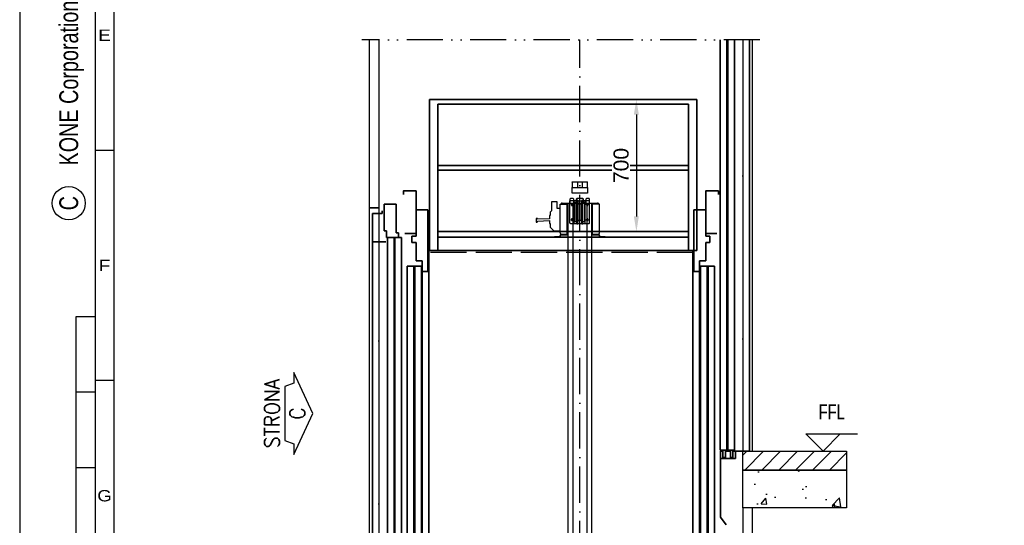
# Model space of a CAD drawing. Header units: millimetres. Extents: x 0 to 25777, y 0 to 11880.
# Tile 5 of 31: x 0 to 5221, y 3293 to 5972. Entities that reach past the tile are written whole.
import ezdxf
from ezdxf.enums import TextEntityAlignment as Align

# ---------------------------------------------------------------- set-up
doc = ezdxf.new("R2010")
doc.units = ezdxf.units.MM
doc.header["$LTSCALE"] = 16
doc.header["$PDSIZE"] = -3
for name, pattern in [('ACAD_ISO02W100', [15, 12, -3]), ('ACAD_ISO10W100', [18, 12, -3, 0, -3]), ('ACAD_ISO12W100', [21, 12, -3, 0, -3, 0, -3])]:
    doc.linetypes.add(name, pattern=pattern)
for name, color, linetype, lineweight in [('Car', 2, 'Continuous', 35), ('Centerline', 1, 'ACAD_ISO10W100', 25), ('Doors', 2, 'Continuous', 35)]:
    doc.layers.add(name, color=color, linetype=linetype, lineweight=lineweight)
for name, color, linetype in [('Cars', 2, 'Continuous'), ('CarSlings', 252, 'Continuous'), ('CONT_25', 1, 'Continuous'), ('CONT_35', 2, 'Continuous'), ('CONT_50', 5, 'Continuous'), ('CONT_70', 4, 'Continuous'), ('DASH_25', 1, 'ACAD_ISO02W100'), ('DASHD_25', 1, 'ACAD_ISO10W100'), ('DASHDD_25', 1, 'ACAD_ISO12W100'), ('DIM_35', 7, 'Continuous'), ('HATCH_35', 2, 'Continuous'), ('SHEET', 1, 'Continuous'), ('TEXT_35', 2, 'Continuous')]:
    doc.layers.add(name, color=color, linetype=linetype)
doc.styles.add('Arial', font='arial.ttf')
doc.styles.add('ROMANS', font='romans.shx', dxfattribs={"width": 0.9})
doc.styles.get("Standard").update_dxf_attribs({"font": 'arial.ttf'})
doc.styles.add('Text0.7_Arial', font='arial.ttf', dxfattribs={"width": 0.7})
doc.dimstyles.new('KONE_mm', dxfattribs={"dimscale": 40, "dimtxt": 2, "dimasz": 2, "dimexe": 1, "dimexo": 0, "dimgap": 1, "dimtad": 1, "dimdec": 0, "dimrnd": 0.01, "dimzin": 0, "dimdsep": 46, "dimtxsty": 'Arial', "dimsah": 1, "dimcen": 0, "dimclrd": 256, "dimclre": 256, "dimclrt": 256, "dimadec": 1, "dimazin": 2, "dimtfac": 1, "dimtdec": 0, "dimtmove": 0, "dimatfit": 3, "dimfxl": 1, "dimtolj": 1, "dimtzin": 0, "dimarcsym": 0})

# ---------------------------------------------------------------- blocks, each defined once
blk = doc.blocks.new('Border')
at = {"layer": 'CONT_50', "linetype": 'Continuous'}
blk.add_lwpolyline([(410, 10), (410, 287), (10, 287), (10, 10)], close=True, dxfattribs=at)
at = {"layer": 'SHEET', "linetype": 'Continuous'}
for p, q in [((12.5, 284.5), (12.5, 10)), ((12.5, 132), (10, 132)), ((7.5, 10), (7.5, 110)), ((7.5, 110), (10, 110)), ((12.5, 101.5), (10, 101.5)), ((7.5, 100), (10, 100)), ((7.5, 90), (10, 90))]:
    blk.add_line(p, q, dxfattribs=at)
blk.add_lwpolyline([(420, 0), (420, 297), (0, 297), (0, 0)], close=True, dxfattribs=at)
blk.add_circle((6.5, 125), 2.2, dxfattribs=at)
at = {"layer": 'SHEET', "width": 1.190476}
for s, p in [('E', (11.25, 147.25)), ('F', (11.25, 116.75)), ('G', (11.25, 86.25))]:
    blk.add_text(s, height=1.5, dxfattribs=at).set_placement(p, align=Align.MIDDLE)
at = {"layer": 'SHEET', "linetype": 'Continuous', "width": 0.75}
blk.add_text('C', height=2.5, rotation=90, dxfattribs=at).set_placement((6.5, 125), align=Align.MIDDLE)
blk = doc.blocks.new('T-0008158422_Section_PitShaft_0')
at = {"layer": 'HATCH_35'}
h = blk.add_hatch(dxfattribs=at)
h.set_pattern_fill('ANSI31', color=256, scale=20)
h.set_pattern_definition([(45, (-100, 0), (-44.9013, 44.9013), [])])
h.paths.add_polyline_path([(865, 2190), (865, 2290), (1415, 2290), (1415, 2190)])
h.paths.add_polyline_path([(-1065, 1300), (-1065, 1400), (-1615, 1400), (-1615, 1300)])
h = blk.add_hatch(dxfattribs=at)
h.set_pattern_fill('AR-CONC', color=256, scale=2)
h.set_pattern_definition([(50, (-100, 0), (364.37, -31.878), [38.1, -419.1]), (355, (-100, 0), (-70.487, 382.114), [30.48, -335.28]), (100.451, (-69.64, -2.66), (293.882, 350.236), [32.38, -356.18]), (46.184, (-100, 101.6), (542.16, -84.085), [57.15, -628.65]), (96.636, (-54.8, 94.6), (474.81, 494.85), [48.57, -534.27]), (351.184, (-100, 101.6), (474.81, 494.85), [45.72, -502.92]), (21, (-49.2, 76.2), (303.23, -204.53), [38.1, -419.1]), (326, (-49.2, 76.2), (123.604, 368.376), [30.48, -335.28]), (71.451, (-23.93, 59.16), (426.833, 163.846), [32.38, -356.18]), (37.5, (-100, 0), (6.177, 169.11), [0, -331.216, 0, -340.36, 0, -336.55]), (7.5, (-100, 0), (133.639, 200.361), [0, -194.056, 0, -323.596, 0, -128.27]), (327.5, (-213.28, 0), (271.181, -11.4575), [0, -127, 0, -396.24, 0, -525.78]), (317.5, (-264.08, 0), (296.258, 50.853), [0, -165.1, 0, -263.144, 0, -373.38])])
h.paths.add_polyline_path([(-1115, 0), (-1115, 1100), (-1065, 1100), (-1065, 300), (865, 300), (865, 1400), (915, 1400), (915, 0)])
h.paths.add_polyline_path([(865, 1990), (865, 2190), (1415, 2190), (1415, 1990)])
h.paths.add_polyline_path([(-1065, 1100), (-1065, 1300), (-1615, 1300), (-1615, 1100)])
at = {"layer": 'CONT_70'}
for points in [[(-1065, 4470), (-1065, 3580), (-1065, 3580), (-1065, 3580), (-1115, 3580), (-1115, 4470)], [(865, 4470), (865, 2290), (865, 2290), (865, 2290), (915, 2290), (915, 4470)]]:
    blk.add_lwpolyline(points, dxfattribs=at)
for points in [[(-1065, 1400), (-1065, 1400), (-1065, 1400), (-1115, 1400), (-1115, 3580), (-1065, 3580), (-1065, 3580), (-1065, 3580)], [(865, 2190), (865, 2290), (865, 2290), (865, 2290), (1415, 2290), (1415, 2190)], [(865, 1990), (865, 2190), (865, 2190), (865, 2190), (1415, 2190), (1415, 1990)], [(865, 1400), (865, 1400), (865, 1400), (915, 1400), (915, 1990), (865, 1990)], [(-1065, 1300), (-1065, 1400), (-1065, 1400), (-1065, 1400), (-1615, 1400), (-1615, 1300)], [(-1115, 0), (-1115, 1100), (-1065, 1100), (-1065, 300), (865, 300), (865, 1400), (915, 1400), (915, 0)], [(-1065, 1100), (-1065, 1300), (-1065, 1300), (-1065, 1300), (-1615, 1300), (-1615, 1100)]]:
    blk.add_lwpolyline(points, close=True, dxfattribs=at)
at = {"layer": 'DASHD_25'}
blk.add_line((0, 0), (0, 4470), dxfattribs=at)
at = {"layer": 'DASHDD_25'}
blk.add_line((955, 4470), (-1155, 4470), dxfattribs=at)
blk = doc.blocks.new('*U1139')
at = {"layer": 'CarSlings'}
for p, q in [((-150.5, 2349.5), (-158, 2342)), ((-119.5, 2396), (-150.5, 2396)), ((-150.5, 2396), (-150.5, 2349.5)), ((-149.5, 2396), (-149.5, 2396)), ((-119.5, 2362), (-119.5, 2396)), ((-105, 2362), (-119.5, 2362)), ((-105, 2233), (-105, 2385)), ((-105, 2385), (-63, 2385)), ((-93, 2385), (-93, 2390)), ((-93, 2390), (93, 2390)), ((-67, 2225), (-67, 2385)), ((-63, 2225), (-63, 2385)), ((-62, -226), (-62, 2390)), ((-37, 2386), (-41, 2390)), ((-37, 2386), (-37, -226)), ((41, 2390), (37, 2386)), ((37, 2386), (37, -226)), ((62, 2390), (62, -226)), ((105, 2385), (63, 2385)), ((63, 2225), (63, 2385)), ((67, 2225), (67, 2385)), ((93, 2385), (93, 2390)), ((105, 2233), (105, 2385)), ((-225.6, 2308.8), (-232, 2308.8)), ((-232, 2308.8), (-232, 2307.5)), ((-232, 2308.8), (-232, 2290.5)), ((-225.6, 2307.5), (-225.6, 2308.8)), ((-225, 2307.5), (-225.6, 2307.5)), ((-225, 2304.4), (-225, 2307.5)), ((-224.6, 2304), (-225, 2304.4)), ((-161, 2307), (-224.6, 2304)), ((-158, 2328.2), (-161, 2323)), ((-161, 2323), (-161, 2307)), ((-158, 2342), (-158, 2328.2)), ((-232, 2290.5), (-232, 2289.2)), ((-232, 2289.2), (-232, 2289.2)), ((-232, 2289.2), (-225.6, 2289.2)), ((-225.6, 2289.2), (-225.6, 2290.5)), ((-225.6, 2290.5), (-225, 2290.5)), ((-225, 2293.6), (-224.6, 2294)), ((-225, 2290.5), (-225, 2293.6)), ((-224.6, 2294), (-161, 2297)), ((-161, 2297), (-161, 2281)), ((-161, 2281), (-158, 2281)), ((-158, 2281), (-158, 2262)), ((-158, 2262), (-138, 2242)), ((-138, 2242), (-105, 2242.5)), ((-135, 2209), (-135, 2212)), ((-135, 2212), (-108, 2212)), ((-135, 2209), (-108, 2209)), ((-130, 2209), (-130, 2212)), ((-105, 2215), (-105, 2219)), ((-102, 2215), (-102, 2219)), ((-99, 2225), (-62, 2225)), ((-99, 2222), (-62, 2222)), ((-63, 2230), (-67, 2230)), ((62, 2225.2), (63, 2225.2)), ((62, 2225.1), (63, 2225.1)), ((62, 2225), (100, 2225)), ((62, 2222), (99, 2222)), ((98.3, 2225.1), (100, 2225.1)), ((98.5, 2225.1), (98.5, 2225.1)), ((98.7, 2225.1), (98.7, 2225.2)), ((98.8, 2225.2), (99, 2225.2)), ((98.9, 2225.1), (98.9, 2225.2)), ((99, 2225.1), (99, 2225.2)), ((100, 2225), (100, 2225.1)), ((102, 2219), (102, 2215)), ((105, 2219), (105, 2215)), ((108, 2212), (135, 2212)), ((108, 2209), (135, 2209)), ((130, 2209), (130, 2212)), ((135, 2209), (135, 2212)), ((-728, 0), (-62, 0)), ((62, 0), (528, 0)), ((467, -2), (467, 0)), ((528, -78), (528, 0)), ((-728, -78), (-728, 0)), ((-726, -78), (-726, -4)), ((-724, -2), (-667, -2)), ((-696, -78), (-696, -2)), ((-667, -2), (-667, 0)), ((-119, 0), (-79, 0)), ((-62, -72), (-62, -10)), ((524, -2), (467, -2)), ((496, -78), (496, -2)), ((526, -78), (526, -4)), ((-119, -78), (-728, -78)), ((-696, -74), (-62, -74)), ((-240, -138), (-240, -78)), ((-62, -78), (-240, -78)), ((-240, -86), (-62, -86)), ((-62, -84), (-62, -74)), ((-62, -74), (62, -74)), ((62, -84), (-62, -84)), ((62, -74), (496, -74)), ((62, -74), (62, -84)), ((240, -78), (62, -78)), ((528, -78), (62, -78)), ((240, -138), (240, -78)), ((-240, -138), (-62, -138)), ((240, -138), (62, -138)), ((-68, -241), (-74, -241)), ((-74, -354), (-74, -241)), ((-68, -226), (68, -226)), ((-68, -226), (-68, -415)), ((68, -226), (68, -415)), ((68, -241), (74, -241)), ((74, -354), (74, -241)), ((68, -415), (-68, -415)), ((68, -378.9), (68, -415))]:
    blk.add_line(p, q, dxfattribs=at)
blk.add_lwpolyline([(52, 2390), (52, 2411), (49, 2414), (35.5, 2414), (32.5, 2411), (32.5, 2393), (19.5, 2393), (19.5, 2411), (16.5, 2414), (-16.5, 2414), (-19.5, 2411), (-19.5, 2393), (-32.5, 2393), (-32.5, 2411), (-35.5, 2414), (-49, 2414), (-52, 2411), (-52, 2390)], dxfattribs=at)
for centre, radius, start, end in [((-93, 2382), 8, 90, 157.9757), ((-93.3, 2383.6), 2.42, 81.9276, 144.7554), ((93.1, 2382.5), 7.55, 19.7094, 91.0961), ((93.2, 2382.9), 3.06, 42.1236, 93.7771), ((-108, 2215), 6, 270, 0), ((-108, 2215), 3, 270, 0), ((-97, 2233), 8, 180, 270), ((-99, 2219), 6, 90, 180), ((-99, 2219), 3, 90, 180), ((97, 2233), 8, 270, 0), ((99, 2219), 6, 0, 90), ((99, 2219), 3, 0, 90), ((108, 2215), 6, 180, 270), ((108, 2215), 3, 180, 270), ((524, -4), 4, 0, 90), ((-724, -4), 4, 90, 180), ((-724, -4), 2, 90, 180), ((524, -4), 2, 0, 90), ((-62, -354), 12, 180, 240), ((62, -354), 12, 300, 0)]:
    blk.add_arc(centre, radius, start, end, dxfattribs=at)
at = {"layer": 'DASH_25'}
for p, q in [((-60, -338), (-60, -330)), ((-60, -330), (60, -330)), ((60, -338), (-60, -338)), ((60, -330), (60, -338))]:
    blk.add_line(p, q, dxfattribs=at)
blk = doc.blocks.new('*U1145')
at = {"layer": 'CarSlings'}
for p, q in [((-52, 59), (-50, 61)), ((-52, -59), (-52, 59)), ((-50, 61), (-16.2, 61)), ((-29.1, -61), (-29.1, 61)), ((-16.5, -59.7), (-16.5, 59.7)), ((-14, -59.7), (-14, 59.7)), ((-13.9, 60), (13.9, 60)), ((-10.5, 62.7), (-13.4, 62.7)), ((-10.5, 60.3), (-13.4, 60.3)), ((-10.5, 62.7), (-10.5, 60.3)), ((10.5, 62.7), (10.5, 60.3)), ((13.4, 62.7), (10.5, 62.7)), ((13.4, 60.3), (10.5, 60.3)), ((14, -59.7), (14, 59.7)), ((16.2, 61), (50, 61)), ((16.5, -59.7), (16.5, 59.7)), ((29.1, -61), (29.1, 61)), ((50, 61), (52, 59)), ((52, -59), (52, 59)), ((-26, 49), (-26, -49)), ((-16.5, 49), (-26, 49)), ((-8.2, -42), (-8.2, 42)), ((8.3, 42), (-8.2, 42)), ((4.7, 42), (-4.7, 42)), ((8.3, -42), (8.3, 42)), ((26, 49), (16.5, 49)), ((26, -49), (26, 49)), ((-26, -49), (-16.5, -49)), ((-8.2, -42), (8.3, -42)), ((-4.7, -42), (4.7, -42)), ((4.7, -38.4), (4.8, -38.4)), ((16.5, -49), (26, -49)), ((-50, -61), (-52, -59)), ((-50, -61), (-16.2, -61)), ((-13.9, -60), (13.9, -60)), ((-13.4, -60.3), (-10.5, -60.3)), ((-13.4, -62.7), (-10.5, -62.7)), ((-10.5, -62.7), (-10.5, -60.3)), ((10.5, -60.3), (13.4, -60.3)), ((10.5, -62.7), (10.5, -60.3)), ((10.5, -62.7), (13.4, -62.7)), ((16.2, -61), (50, -61)), ((52, -59), (50, -61))]:
    blk.add_line(p, q, dxfattribs=at)
for centre in [(-40, 40), (40, 40), (-40, -40), (40, -40)]:
    blk.add_circle(centre, 4.5, dxfattribs=at)
for centre, radius, start, end in [((-13.4, 59.7), 3.1, 90, 180), ((-13.4, 59.7), 0.6, 90, 180), ((-68.2, 42), 60, 0, 17.4576), ((68.3, 42), 60, 162.5424, 180), ((13.4, 59.7), 3.1, 0, 90), ((13.4, 59.7), 0.6, 0, 90), ((-68.2, -42), 60, 342.5424, 0), ((68.3, -42), 60, 180, 197.4576), ((-13.4, -59.7), 3.1, 180, 270), ((-13.4, -59.7), 0.6, 180, 270), ((13.4, -59.7), 3.1, 270, 0), ((13.4, -59.7), 0.6, 270, 0)]:
    blk.add_arc(centre, radius, start, end, dxfattribs=at)
at = {"layer": 'Centerline'}
for p, q in [((-48.3, 40), (-31.8, 40)), ((-40, 31.7), (-40, 48.2)), ((48.2, 40), (31.7, 40)), ((40, 31.7), (40, 48.2)), ((-48.3, -40), (-31.8, -40)), ((-40, -48.3), (-40, -31.8)), ((31.7, -40), (48.2, -40)), ((40, -48.3), (40, -31.8))]:
    blk.add_line(p, q, dxfattribs=at)
blk = doc.blocks.new('KONE-COM-LUBRICATOR-FRONT')
at = {"layer": 'CarSlings'}
for p, q in [((-40, 59), (40, 59)), ((-40, 57), (-40, 59)), ((-12, 59), (-12, 30)), ((12, 59), (12, 30)), ((40, 57), (40, 59))]:
    blk.add_line(p, q, dxfattribs=at)
blk.add_lwpolyline([(-12, 57), (-40, 57), (-40, 30), (40, 30), (40, 57), (12, 57)], dxfattribs=at)
blk.add_lwpolyline([(-40, 0), (-40, 0), (-40, 30), (40, 30), (40, 0), (40, 0)], close=True, dxfattribs=at)
blk = doc.blocks.new('*U1223')
at = {"layer": 'Car', "ltscale": 3}
for p, q in [((-697, 2111), (-697, 2911)), ((-697, 2911), (720, 2911)), ((-652, 2111), (-652, 2886)), ((-652, 2886), (677, 2886)), ((677, 2111), (677, 2886)), ((720, 2911), (720, 2111)), ((-652, 2561), (677, 2561)), ((-652, 2536), (677, 2536)), ((-652, 2211), (677, 2211)), ((677, 2181), (-652, 2181)), ((-700, 2111), (-700, -28)), ((-700, 2111), (720, 2111)), ((700, -28), (700, 2111)), ((-735, 0), (-735, 2000)), ((-735, 2000), (-700, 2000)), ((735, 2000), (700, 2000)), ((735, 0), (735, 2000)), ((-735, 0), (-700, 0)), ((-700, 0), (700, 0)), ((-700, -12), (700, -12)), ((-700, -28), (700, -28)), ((735, 0), (700, 0))]:
    blk.add_line(p, q, dxfattribs=at)
at = {"layer": 'DASH_25'}
blk.add_line((700, 2100), (-700, 2100), dxfattribs=at)
blk.add_line((700, 2100), (-700, 2100), dxfattribs=at)
blk = doc.blocks.new('*U1155')
at = {"layer": 'Doors', "ltscale": 0.25}
for p, q in [((-47, 2326), (-109.5, 2326)), ((-109.5, 2326), (-109.5, 2000)), ((-47, 2186), (-47, 2326)), ((-47.5, 2056), (-47.5, 2153)), ((-47.5, 2153), (-25, 2153)), ((-25, 2186), (-47, 2186)), ((-25, 2153), (-25, 2186)), ((-79.5, 2000), (-79.5, 2056)), ((-79.5, 2056), (-47.5, 2056)), ((-109.5, 2000), (-79.5, 2000)), ((-30, 2028), (-79.5, 2028)), ((-79.5, 2000), (-75, 2000)), ((-75, 2028), (-75, 5)), ((0, 2028), (-45, 2028)), ((-40, 5), (-40, 2028)), ((-35, 5), (-35, 2028)), ((0, 5), (0, 2028)), ((-75, 5), (-40, 5)), ((-35, 5), (0, 5))]:
    blk.add_line(p, q, dxfattribs=at)
blk.add_lwpolyline([(20, 2408), (20, 2426), (-47, 2426), (-47, 2200), (12, 2200)], dxfattribs=at)
blk = doc.blocks.new('*U1158')
at = {"layer": 'Doors', "ltscale": 0.25}
for p, q in [((-47, 2326), (-109.5, 2326)), ((-109.5, 2326), (-109.5, 2000)), ((-47, 2186), (-47, 2326)), ((-47.5, 2056), (-47.5, 2153)), ((-47.5, 2153), (-25, 2153)), ((-25, 2186), (-47, 2186)), ((-25, 2153), (-25, 2186)), ((-79.5, 2000), (-79.5, 2056)), ((-79.5, 2056), (-47.5, 2056)), ((-109.5, 2000), (-79.5, 2000)), ((-30, 2028), (-79.5, 2028)), ((-79.5, 2000), (-75, 2000)), ((-75, 2028), (-75, 5)), ((0, 2028), (-45, 2028)), ((-40, 5), (-40, 2028)), ((-35, 5), (-35, 2028)), ((0, 5), (0, 2028)), ((-75, 5), (-40, 5)), ((-35, 5), (0, 5))]:
    blk.add_line(p, q, dxfattribs=at)
blk.add_lwpolyline([(20, 2408), (20, 2426), (-47, 2426), (-47, 2200), (12, 2200)], dxfattribs=at)
blk = doc.blocks.new('*U1161')
at = {"layer": 'Doors'}
for p, q in [((-120, 5), (-120, 2180)), ((-85, 5), (-85, 2180)), ((-80, 5), (-80, 2179.9)), ((-45, 5), (-45, 2180)), ((-85, 5), (-120, 5)), ((-45, 5), (-80, 5))]:
    blk.add_line(p, q, dxfattribs=at)
blk = doc.blocks.new('*U1162')
at = {"layer": 'Doors', "ltscale": 0.25}
for p, q in [((-39.8, 0), (-25.8, 0)), ((-39.8, -38), (-39.8, 0)), ((-39.8, 0), (-39.8, -349.9)), ((-25.8, 0), (-25.8, -33)), ((-12.8, -33), (-12.8, 0)), ((-12.8, 0), (13.8, 0)), ((13.8, 0), (13.8, -33)), ((26.8, -33), (26.8, 0)), ((26.8, 0), (39.8, 0)), ((39.8, 0), (39.8, -38)), ((39.8, -38), (-39.8, -38)), ((-25.8, -33), (-12.8, -33)), ((13.8, -33), (26.8, -33)), ((-39.8, -349.9), (-9.8, -389.9))]:
    blk.add_line(p, q, dxfattribs=at)
blk = doc.blocks.new('*U1164')
at = {"layer": 'Centerline', "ltscale": 3}
blk.add_line((0, 2180), (0, 0), dxfattribs=at)
at = {"layer": 'Doors', "ltscale": 0.25}
for p in [(35, 2180), (-40, 0)]:
    blk.add_line(p, (35, 0), dxfattribs=at)
blk = doc.blocks.new('*U1166')
at = {"layer": 'Doors'}
for p, q in [((91.5, 2200), (27.5, 2200)), ((27.5, 2200), (27.5, 2058)), ((91.5, 2048), (91.5, 2200)), ((27.5, 2058), (40, 2058)), ((40, 2058), (40, 2023)), ((104, 2048), (91.5, 2048)), ((104, 2023), (104, 2048)), ((40, 2023), (120, 2023)), ((45, 5), (45, 2023)), ((45, 2023), (71, 2023)), ((80, 5), (80, 2023)), ((85, 5), (85, 2023)), ((120, 5), (120, 2023)), ((45, 5), (80, 5)), ((85, 5), (120, 5))]:
    blk.add_line(p, q, dxfattribs=at)
blk = doc.blocks.new('*U1168')
at = {"layer": 'Centerline', "ltscale": 3}
blk.add_line((0, 2195), (0, 0), dxfattribs=at)
at = {"layer": 'Doors', "ltscale": 0.25}
for p, q in [((-17.5, 2164), (-17.5, 2150)), ((35, 2150), (-17.5, 2150)), ((35, 2000), (35, 2150)), ((34.9, 2000), (-37.1, 2000)), ((35, 2000), (35, 0)), ((-40, 0), (35, 0))]:
    blk.add_line(p, q, dxfattribs=at)
blk = doc.blocks.new('SideC_Arrow_A3')
at = {"layer": 'CONT_25'}
blk.add_lwpolyline([(5.43, 2.55), (4.02, 2.55), (3.57, 3.71), (-3.57, 3.71), (-4.02, 2.55), (-5.43, 2.55), (0, 0)], close=True, dxfattribs=at)
at = {"layer": 'CONT_35', "style": 'ROMANS', "width": 0.9}
for tag, p in [('?', (0, 5.43)), ('#', (0, 2.07))]:
    blk.add_attdef(tag, text='', height=2, dxfattribs=at).set_placement(p, align=Align.MIDDLE)
blk = doc.blocks.new('*D1357')
at = {"layer": 'Defpoints', "color": 0, "transparency": 16777216}
for p in [(3270, 5549.7), (3270, 4849.7), (3270, 4849.7)]:
    blk.add_point(p, dxfattribs=at)
at = {"layer": 'DIM_35', "lineweight": -2, "transparency": 16777216}
for p, q in [((3270, 5549.7), (3310, 5549.7)), ((3270, 5469.7), (3270, 4929.7)), ((3270, 4849.7), (3310, 4849.7))]:
    blk.add_line(p, q, dxfattribs=at)
at = {"layer": 'DIM_35', "transparency": 16777216}
for points in [[(3256.7, 5469.7), (3283.3, 5469.7), (3270, 5549.7)], [(3256.7, 4929.7), (3283.3, 4929.7), (3270, 4849.7)]]:
    blk.add_solid(points, dxfattribs=at)
at = {"layer": 'DIM_35', "transparency": 16777216, "insert": (3189.2, 5199.7), "char_height": 80, "attachment_point": 5, "rotation": 90, "style": 'Arial', "bg_fill": 3, "box_fill_scale": 1.1, "bg_fill_color": 256, "bg_fill_true_color": 13158600, "bg_fill_transparency": 0}
blk.add_mtext('\\A1;700', dxfattribs=at)

msp = doc.modelspace()

# ---------------------------------------------------------------- linework, layer by layer
at = {"layer": 'TEXT_35', "linetype": 'Continuous', "ltscale": 0.25}
msp.add_line((4168.6, 3777.1), (4442.9, 3777.1), dxfattribs=at)
msp.add_lwpolyline([(4168.6, 3777.1), (4260, 3685.7), (4351.4, 3777.1)], dxfattribs=at)

# ---------------------------------------------------------------- block references
for name, p in [('T-0008158422_Section_PitShaft_0', (2970, 1395.7)), ('*U1161', (3835, 3685.7)), ('*U1164', (3835, 3685.7)), ('*U1166', (1905, 2795.7)), ('*U1162', (3755, 3685.7))]:
    msp.add_blockref(name, p)
at = {"xscale": -1}
for name, p in [('*U1158', (2055, 2638.7)), ('*U1168', (1905, 2795.7))]:
    msp.add_blockref(name, p, dxfattribs=at)
at = {"xscale": 40, "yscale": 40, "zscale": 40, "rotation": 90}
msp.add_blockref('SideC_Arrow_A3', (1555, 3885.7), dxfattribs=at).add_auto_attribs({'?': 'STRONA', '#': 'C'})
at = {"layer": 'Cars'}
for name, p in [('*U1223', (2870, 2638.7)), ('*U1155', (3685, 2638.7))]:
    msp.add_blockref(name, p, dxfattribs=at)
at = {"layer": 'CarSlings'}
for name, p in [('KONE-COM-LUBRICATOR-FRONT', (2970, 5053.7)), ('*U1139', (2970, 2610.7)), ('*U1145', (2970, 4952.7))]:
    msp.add_blockref(name, p, dxfattribs=at)
at = {"layer": 'SHEET', "xscale": 40, "yscale": 40, "zscale": 40}
msp.add_blockref('Border', (0, 0), dxfattribs=at)

# ---------------------------------------------------------------- texts
at = {"layer": 'SHEET', "linetype": 'Continuous', "style": 'Text0.7_Arial', "width": 0.75}
msp.add_text('KONE Corporation', height=100, rotation=90, dxfattribs=at).set_placement((260, 5200), align=Align.MIDDLE_LEFT)
at = {"layer": 'TEXT_35', "linetype": 'Continuous', "ltscale": 0.25, "style": 'Text0.7_Arial', "width": 0.7}
msp.add_text('FFL', height=80, dxfattribs=at).set_placement((4305.7, 3894), align=Align.MIDDLE)

# ---------------------------------------------------------------- next in the draw order: dimensions: what is measured, and where the dimension line sits
at = {"layer": 'DIM_35'}
dim = msp.add_linear_dim(base=(3270, 4849.7), p1=(3270, 5549.7), p2=(3270, 4849.7), angle=90, dimstyle='KONE_mm', override={"dimtfill": 1}, dxfattribs=at)
dim.commit()
dim.dimension.update_dxf_attribs({"geometry": '*D1357', "text_midpoint": (3189.2, 5199.7)})

doc.saveas('drawing.dxf')
